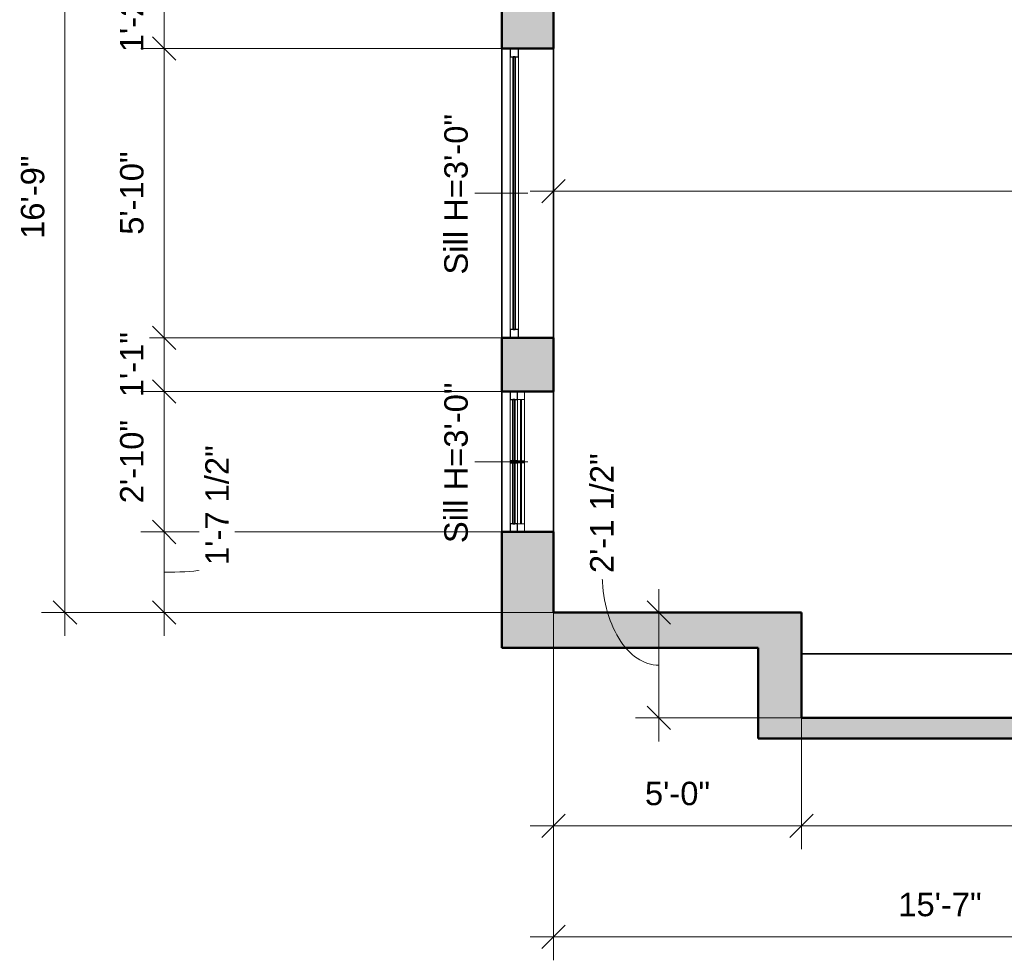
# Model space of a CAD drawing. Header units: inches. Extents: x -321 to 482, y -30 to 637.
# Tile 1 of 12: x -321 to -83, y 50 to 278. Entities that reach past the tile are written whole.
import ezdxf

# ---------------------------------------------------------------- set-up
doc = ezdxf.new("R2010")
doc.units = ezdxf.units.IN
doc.header["$MEASUREMENT"] = 0
for name, color, linetype, lineweight in [('A-ANNO-DIMS', 211, 'Continuous', 9), ('A-ANNO-DIMS-48', 211, 'Continuous', 9), ('A-FLOR', 192, 'Continuous', 18), ('A-GLAZ', 151, 'Continuous', 18), ('A-GLAZ-IDEN', 152, 'Continuous', 9), ('A-WALL', 113, 'Continuous', 18), ('A-WALL-PATT', 111, 'Continuous', 18)]:
    doc.layers.add(name, color=color, linetype=linetype, lineweight=lineweight)
doc.styles.add('Arial_1', font='arial.ttf', dxfattribs={"height": 5.669291})
doc.dimstyles.new('Linear_-_3mm_Arial', dxfattribs={"dimscale": 12, "dimtxt": 5.784148, "dimasz": 0.472441, "dimexe": 0.472441, "dimexo": 0, "dimgap": 0.275591, "dimtad": 1, "dimrnd": 0.25, "dimzin": 3, "dimdsep": 46, "dimlunit": 4, "dimtxsty": 'Arial_1', "dimblk1": 'OBLIQUE', "dimblk2": 'OBLIQUE', "dimsah": 1, "dimcen": 0.09, "dimdle": 0.472441, "dimazin": 2, "dimtfac": 1, "dimtdec": 4, "dimtix": 1, "dimtmove": 0, "dimatfit": 3, "dimfxl": 1, "dimtvp": 1, "dimtfill": 1, "dimfrac": 2, "dimtolj": 1, "dimtzin": 0, "dimarcsym": 2})
doc.dimstyles.new('Linear_-_3mm_Arial_1', dxfattribs={"dimscale": 12, "dimtxt": 5.784148, "dimasz": 0.472441, "dimexe": 0.472441, "dimexo": 0, "dimgap": 0.275591, "dimtad": 1, "dimrnd": 0.25, "dimzin": 3, "dimdsep": 46, "dimlunit": 4, "dimtxsty": 'Arial_1', "dimblk1": 'OBLIQUE', "dimblk2": 'OBLIQUE', "dimsah": 1, "dimcen": 0.09, "dimdle": 0.472441, "dimazin": 2, "dimtfac": 1, "dimtdec": 4, "dimtix": 1, "dimtmove": 1, "dimatfit": 3, "dimfxl": 1, "dimtvp": 1, "dimtfill": 1, "dimfrac": 2, "dimtolj": 1, "dimtzin": 0, "dimarcsym": 2})

# ---------------------------------------------------------------- blocks, each defined once
blk = doc.blocks.new('Window_4 - 2_-10_ x 3_-0_-439052-1-1st Floor Plan')
at = {"layer": 'A-GLAZ'}
for p, q in [((-17, -0.75), (17, -0.75)), ((17, -0.75), (-17, -0.75)), ((-17, -0.75), (-17, -0.75)), ((-17, -0.75), (-17, -2.5)), ((-17, -2.5), (-17, -0.75)), ((-15.03, -0.75), (-0.25, -0.75)), ((-0.25, -0.75), (-15.03, -0.75)), ((-15.03, -0.75), (-15.03, -0.75)), ((-15.03, -0.75), (-15.03, -2.5)), ((-15.03, -2.5), (-15.03, -0.75)), ((-0.25, -1.48), (-15.03, -1.48)), ((-15.03, -1.48), (-15.03, -1.48)), ((-15.03, -1.48), (-0.25, -1.48)), ((-15.03, -1.48), (-15.03, -1.75)), ((-15.03, -1.48), (-15.03, -1.75)), ((-0.25, -1.75), (-15.03, -1.75)), ((-15.03, -1.75), (-15.03, -1.75)), ((-15.03, -1.75), (-0.25, -1.75)), ((-0.25, -0.75), (-0.25, -0.75)), ((-0.25, -2.5), (-0.25, -0.75)), ((-0.25, -2.5), (-0.25, -0.75)), ((-0.25, -1.48), (-0.25, -1.48)), ((-0.25, -1.75), (-0.25, -1.48)), ((-0.25, -1.48), (-0.25, -1.75)), ((-0.25, -1.75), (-0.25, -1.75)), ((0.25, -0.75), (0.25, -0.75)), ((0.25, -0.75), (15.03, -0.75)), ((15.03, -0.75), (0.25, -0.75)), ((0.25, -0.75), (0.25, -2.5)), ((0.25, -2.5), (0.25, -0.75)), ((15.03, -1.48), (0.25, -1.48)), ((0.25, -1.48), (0.25, -1.48)), ((0.25, -1.48), (15.03, -1.48)), ((0.25, -1.48), (0.25, -1.75)), ((0.25, -1.48), (0.25, -1.75)), ((15.03, -1.75), (0.25, -1.75)), ((0.25, -1.75), (0.25, -1.75)), ((0.25, -1.75), (15.03, -1.75)), ((15.03, -0.75), (15.03, -0.75)), ((15.03, -2.5), (15.03, -0.75)), ((15.03, -2.5), (15.03, -0.75)), ((15.03, -1.48), (15.03, -1.48)), ((15.03, -1.75), (15.03, -1.48)), ((15.03, -1.48), (15.03, -1.75)), ((15.03, -1.75), (15.03, -1.75)), ((17, -0.75), (17, -0.75)), ((17, -2.5), (17, -0.75)), ((17, -2.5), (17, -0.75)), ((-17, -2.5), (-17, -2.5)), ((-17, -2.5), (17, -2.5)), ((17, -2.5), (-17, -2.5)), ((17, -2.5), (-17, -2.5)), ((-17, -2.5), (-17, -2.5)), ((-17, -2.5), (-17, -4.25)), ((-17, -4.25), (-17, -4.25)), ((-17, -4.25), (17, -4.25)), ((-15.03, -2.5), (-15.03, -2.5)), ((-15.03, -2.5), (-0.25, -2.5)), ((-0.25, -2.5), (-15.03, -2.5)), ((-15.03, -2.5), (-15.03, -2.5)), ((-15.03, -2.5), (-0.25, -2.5)), ((-15.03, -2.5), (-15.03, -4.25)), ((-0.25, -3.12), (-15.03, -3.12)), ((-15.03, -3.12), (-15.03, -3.12)), ((-15.03, -3.12), (-15.03, -3.62)), ((-15.03, -3.62), (-15.03, -3.62)), ((-15.03, -3.62), (-0.25, -3.62)), ((-0.25, -4.25), (-15.03, -4.25)), ((-15.03, -4.25), (-15.03, -4.25)), ((-0.25, -2.5), (-0.25, -2.5)), ((-0.25, -2.5), (-0.25, -2.5)), ((-0.25, -2.5), (-0.25, -4.25)), ((-0.25, -3.12), (-0.25, -3.12)), ((-0.25, -3.12), (-0.25, -3.62)), ((-0.25, -3.62), (-0.25, -3.62)), ((-0.25, -4.25), (-0.25, -4.25)), ((0.25, -2.5), (15.03, -2.5)), ((15.03, -2.5), (0.25, -2.5)), ((0.25, -2.5), (0.25, -2.5)), ((0.25, -2.5), (0.25, -2.5)), ((0.25, -2.5), (15.03, -2.5)), ((0.25, -2.5), (0.25, -4.25)), ((0.25, -3.12), (0.25, -3.12)), ((15.03, -3.12), (0.25, -3.12)), ((0.25, -3.12), (0.25, -3.62)), ((0.25, -3.62), (15.03, -3.62)), ((0.25, -3.62), (0.25, -3.62)), ((15.03, -4.25), (0.25, -4.25)), ((0.25, -4.25), (0.25, -4.25)), ((15.03, -2.5), (15.03, -2.5)), ((15.03, -2.5), (15.03, -2.5)), ((15.03, -2.5), (15.03, -4.25)), ((15.03, -3.12), (15.03, -3.12)), ((15.03, -3.12), (15.03, -3.62)), ((15.03, -3.62), (15.03, -3.62)), ((15.03, -4.25), (15.03, -4.25)), ((17, -2.5), (17, -2.5)), ((17, -2.5), (17, -2.5)), ((17, -2.5), (17, -4.25)), ((17, -4.25), (17, -4.25))]:
    blk.add_line(p, q, dxfattribs=at)
at = {"layer": 'A-GLAZ', "lineweight": 25}
for p, q in [((-15.03, -2.5), (-17, -2.5)), ((-17, -2.5), (-17, -4.25)), ((-17, -4.25), (-15.03, -4.25)), ((-15.03, -4.25), (-15.03, -2.5)), ((0.25, -2.5), (-0.25, -2.5)), ((-0.25, -2.5), (-0.25, -4.25)), ((-0.25, -4.25), (0.25, -4.25)), ((0.25, -4.25), (0.25, -2.5)), ((17, -2.5), (15.03, -2.5)), ((15.03, -2.5), (15.03, -4.25)), ((15.03, -4.25), (17, -4.25)), ((17, -4.25), (17, -2.5))]:
    blk.add_line(p, q, dxfattribs=at)
at = {"layer": 'A-GLAZ', "lineweight": 35}
for p, q in [((-0.25, -3.12), (-15.03, -3.12)), ((-15.03, -3.12), (-15.03, -3.62)), ((-15.03, -3.62), (-0.25, -3.62)), ((-0.25, -3.62), (-0.25, -3.12)), ((15.03, -3.12), (0.25, -3.12)), ((0.25, -3.12), (0.25, -3.62)), ((0.25, -3.62), (15.03, -3.62)), ((15.03, -3.62), (15.03, -3.12))]:
    blk.add_line(p, q, dxfattribs=at)
blk = doc.blocks.new('Window_1 - 5_-10_ x 3_-0_-439029-1-1st Floor Plan')
at = {"layer": 'A-GLAZ', "lineweight": 25}
for p, q in [((-32.5, 4.25), (-34.5, 4.25)), ((-34.5, 4.25), (-34.5, 2.25)), ((-32.5, 2.25), (-32.5, 4.25)), ((35.5, 4.25), (33.5, 4.25)), ((33.5, 4.25), (33.5, 2.25)), ((35.5, 2.25), (35.5, 4.25)), ((-34.5, 2.25), (-32.5, 2.25)), ((33.5, 2.25), (35.5, 2.25))]:
    blk.add_line(p, q, dxfattribs=at)
at = {"layer": 'A-GLAZ'}
for p, q in [((35.5, 4.25), (-34.5, 4.25)), ((-34.5, 4.25), (-34.5, 4.25)), ((-34.5, 4.25), (-34.5, 2.25)), ((-32.5, 4.25), (-32.5, 4.25)), ((-32.5, 4.25), (33.5, 4.25)), ((-32.5, 4.25), (-32.5, 2.25)), ((-32.5, 3), (-32.5, 3.5)), ((33.5, 3.5), (-32.5, 3.5)), ((-32.5, 3.5), (-32.5, 3.5)), ((-32.5, 3), (-32.5, 3)), ((-32.5, 3), (33.5, 3)), ((33.5, 4.25), (33.5, 4.25)), ((33.5, 4.25), (33.5, 2.25)), ((33.5, 3), (33.5, 3.5)), ((33.5, 3.5), (33.5, 3.5)), ((33.5, 3), (33.5, 3)), ((35.5, 4.25), (35.5, 4.25)), ((35.5, 4.25), (35.5, 2.25)), ((-34.5, 2.25), (-34.5, 2.25)), ((-34.5, 2.25), (35.5, 2.25)), ((33.5, 2.25), (-32.5, 2.25)), ((-32.5, 2.25), (-32.5, 2.25)), ((33.5, 2.25), (33.5, 2.25)), ((35.5, 2.25), (35.5, 2.25))]:
    blk.add_line(p, q, dxfattribs=at)
at = {"layer": 'A-GLAZ', "lineweight": 35}
for p, q in [((33.5, 3.5), (-32.5, 3.5)), ((-32.5, 3.5), (-32.5, 3)), ((-32.5, 3), (33.5, 3)), ((33.5, 3), (33.5, 3.5))]:
    blk.add_line(p, q, dxfattribs=at)
blk = doc.blocks.new('DIMBLOCK14-1-1st Floor Plan')
at = {"layer": 'A-ANNO-DIMS-48', "lineweight": 35}
for p, q in [((-286.25, 285), (-289.08, 287.83)), ((-286.25, 285), (-283.42, 282.17)), ((-286.25, 271), (-289.08, 273.83)), ((-286.25, 271), (-283.42, 268.17))]:
    blk.add_line(p, q, dxfattribs=at)
at = {"layer": 'A-ANNO-DIMS-48'}
for p, q in [((-204.5, 285), (-291.92, 285)), ((-286.25, 285), (-286.25, 271)), ((-286.25, 285), (-204.5, 285)), ((-204.5, 271), (-291.92, 271)), ((-286.25, 271), (-204.5, 271))]:
    blk.add_line(p, q, dxfattribs=at)
at = {"layer": 'A-ANNO-DIMS-48', "color": 0, "insert": (-296.92, 270.12), "char_height": 5.669, "width": 18.9008, "attachment_point": 1, "rotation": 90, "line_spacing_factor": 0.941778, "style": 'Arial_1', "bg_fill": 3, "box_fill_scale": 1.25, "bg_fill_color": 256, "bg_fill_true_color": 13158600, "bg_fill_transparency": 0}
blk.add_mtext('1\'-2"', dxfattribs=at)
blk = doc.blocks.new('_Oblique')
at = {"color": 0, "linetype": 'ByBlock', "lineweight": -2}
blk.add_line((-0.5, -0.5), (0.5, 0.5), dxfattribs=at)
blk = doc.blocks.new('DIMBLOCK15-1-1st Floor Plan')
at = {"layer": 'A-ANNO-DIMS-48', "lineweight": 35}
for p, q in [((-286.25, 271), (-289.08, 273.83)), ((-286.25, 271), (-283.42, 268.17)), ((-286.25, 201), (-289.08, 203.83)), ((-286.25, 201), (-283.42, 198.17))]:
    blk.add_line(p, q, dxfattribs=at)
at = {"layer": 'A-ANNO-DIMS-48'}
for p, q in [((-204.5, 271), (-291.92, 271)), ((-286.25, 271), (-286.25, 201)), ((-286.25, 271), (-204.5, 271)), ((-204.5, 201), (-291.92, 201)), ((-286.25, 201), (-204.5, 201))]:
    blk.add_line(p, q, dxfattribs=at)
at = {"layer": 'A-ANNO-DIMS-48', "color": 0, "insert": (-296.92, 225.94), "char_height": 5.669, "width": 24.1332, "attachment_point": 1, "rotation": 90, "line_spacing_factor": 0.941778, "style": 'Arial_1', "bg_fill": 3, "box_fill_scale": 1.25, "bg_fill_color": 256, "bg_fill_true_color": 13158600, "bg_fill_transparency": 0}
blk.add_mtext('5\'-10"', dxfattribs=at)
blk = doc.blocks.new('DIMBLOCK16-1-1st Floor Plan')
at = {"layer": 'A-ANNO-DIMS-48', "lineweight": 35}
for p, q in [((-286.25, 201), (-289.08, 203.83)), ((-286.25, 201), (-283.42, 198.17)), ((-286.25, 188), (-289.08, 190.83)), ((-286.25, 188), (-283.42, 185.17))]:
    blk.add_line(p, q, dxfattribs=at)
at = {"layer": 'A-ANNO-DIMS-48'}
for p, q in [((-204.5, 201), (-291.92, 201)), ((-286.25, 201), (-286.25, 188)), ((-286.25, 201), (-204.5, 201)), ((-204.5, 188), (-291.92, 188)), ((-286.25, 188), (-204.5, 188))]:
    blk.add_line(p, q, dxfattribs=at)
at = {"layer": 'A-ANNO-DIMS-48', "color": 0, "insert": (-296.92, 186.62), "char_height": 5.669, "width": 18.9008, "attachment_point": 1, "rotation": 90, "line_spacing_factor": 0.941778, "style": 'Arial_1', "bg_fill": 3, "box_fill_scale": 1.25, "bg_fill_color": 256, "bg_fill_true_color": 13158600, "bg_fill_transparency": 0}
blk.add_mtext('1\'-1"', dxfattribs=at)
blk = doc.blocks.new('DIMBLOCK17-1-1st Floor Plan')
at = {"layer": 'A-ANNO-DIMS-48', "lineweight": 35}
for p, q in [((-286.25, 188), (-289.08, 190.83)), ((-286.25, 188), (-283.42, 185.17)), ((-286.25, 154), (-289.08, 156.83)), ((-286.25, 154), (-283.42, 151.17))]:
    blk.add_line(p, q, dxfattribs=at)
at = {"layer": 'A-ANNO-DIMS-48'}
for p, q in [((-204.5, 188), (-291.92, 188)), ((-286.25, 188), (-286.25, 154)), ((-286.25, 188), (-204.5, 188)), ((-204.5, 154), (-291.92, 154)), ((-286.25, 154), (-204.5, 154))]:
    blk.add_line(p, q, dxfattribs=at)
at = {"layer": 'A-ANNO-DIMS-48', "color": 0, "insert": (-296.92, 160.94), "char_height": 5.669, "width": 24.1332, "attachment_point": 1, "rotation": 90, "line_spacing_factor": 0.941778, "style": 'Arial_1', "bg_fill": 3, "box_fill_scale": 1.25, "bg_fill_color": 256, "bg_fill_true_color": 13158600, "bg_fill_transparency": 0}
blk.add_mtext('2\'-10"', dxfattribs=at)
blk = doc.blocks.new('DIMBLOCK18-1-1st Floor Plan')
at = {"layer": 'A-ANNO-DIMS-48', "lineweight": 35}
for p, q in [((-286.25, 154), (-289.08, 156.83)), ((-286.25, 154), (-283.42, 151.17)), ((-286.25, 134.5), (-289.08, 137.33)), ((-286.25, 134.5), (-283.42, 131.67))]:
    blk.add_line(p, q, dxfattribs=at)
at = {"layer": 'A-ANNO-DIMS-48'}
for p, q in [((-204.5, 154), (-291.92, 154)), ((-286.25, 154), (-286.25, 128.83)), ((-286.25, 154), (-204.5, 154)), ((-192, 134.5), (-291.92, 134.5)), ((-286.25, 134.5), (-192, 134.5))]:
    blk.add_line(p, q, dxfattribs=at)
blk.add_ellipse((-286.25, 146.01), major_axis=(12.87, 0), ratio=0.136363, start_param=4.712389, end_param=6.283185, dxfattribs=at)
at = {"layer": 'A-ANNO-DIMS-48', "color": 0, "insert": (-276.29, 146.01), "char_height": 5.669, "width": 34.7049, "attachment_point": 1, "rotation": 90, "line_spacing_factor": 0.941778, "style": 'Arial_1', "bg_fill": 3, "box_fill_scale": 1.25, "bg_fill_color": 256, "bg_fill_true_color": 13158600, "bg_fill_transparency": 0}
blk.add_mtext('1\'-7 1/2"', dxfattribs=at)
blk = doc.blocks.new('DIMBLOCK19-1-1st Floor Plan')
at = {"layer": 'A-ANNO-DIMS-48'}
for p, q in [((-310.25, 341.17), (-310.25, 128.83)), ((-192, 335.5), (-315.92, 335.5)), ((-310.25, 335.5), (-192, 335.5)), ((-192, 134.5), (-315.92, 134.5)), ((-310.25, 134.5), (-192, 134.5))]:
    blk.add_line(p, q, dxfattribs=at)
at = {"layer": 'A-ANNO-DIMS-48', "lineweight": 35}
for p, q in [((-310.25, 335.5), (-313.08, 338.33)), ((-310.25, 335.5), (-307.42, 332.67)), ((-310.25, 134.5), (-313.08, 137.33)), ((-310.25, 134.5), (-307.42, 131.67))]:
    blk.add_line(p, q, dxfattribs=at)
at = {"layer": 'A-ANNO-DIMS-48', "color": 0, "insert": (-320.92, 224.94), "char_height": 5.669, "width": 24.1332, "attachment_point": 1, "rotation": 90, "line_spacing_factor": 0.941778, "style": 'Arial_1', "bg_fill": 3, "box_fill_scale": 1.25, "bg_fill_color": 256, "bg_fill_true_color": 13158600, "bg_fill_transparency": 0}
blk.add_mtext('16\'-9"', dxfattribs=at)
blk = doc.blocks.new('DIMBLOCK20-1-1st Floor Plan')
at = {"layer": 'A-ANNO-DIMS-48'}
for p, q in [((-192, 134.5), (-192, 77.21)), ((-192, 82.88), (-192, 134.5)), ((-132, 109), (-132, 77.21)), ((-132, 82.88), (-132, 109)), ((-197.67, 82.88), (-132, 82.88))]:
    blk.add_line(p, q, dxfattribs=at)
at = {"layer": 'A-ANNO-DIMS-48', "lineweight": 35}
for p, q in [((-192, 82.88), (-189.17, 85.72)), ((-132, 82.88), (-129.17, 85.72)), ((-192, 82.88), (-194.83, 80.05)), ((-132, 82.88), (-134.83, 80.05))]:
    blk.add_line(p, q, dxfattribs=at)
at = {"layer": 'A-ANNO-DIMS-48', "color": 0, "insert": (-169.88, 93.55), "char_height": 5.669, "width": 18.9008, "attachment_point": 1, "line_spacing_factor": 0.941778, "style": 'Arial_1', "bg_fill": 3, "box_fill_scale": 1.25, "bg_fill_color": 256, "bg_fill_true_color": 13158600, "bg_fill_transparency": 0}
blk.add_mtext('5\'-0"', dxfattribs=at)
blk = doc.blocks.new('DIMBLOCK21-1-1st Floor Plan')
at = {"layer": 'A-ANNO-DIMS-48'}
for p, q in [((-132, 109), (-132, 77.21)), ((-132, 82.88), (-132, 109)), ((-5, 109), (-5, 77.21)), ((-5, 82.88), (-5, 109)), ((-132, 82.88), (0.67, 82.88))]:
    blk.add_line(p, q, dxfattribs=at)
at = {"layer": 'A-ANNO-DIMS-48', "lineweight": 35}
for p, q in [((-132, 82.88), (-129.17, 85.72)), ((-5, 82.88), (-2.17, 85.72)), ((-132, 82.88), (-134.83, 80.05)), ((-5, 82.88), (-7.83, 80.05))]:
    blk.add_line(p, q, dxfattribs=at)
at = {"layer": 'A-ANNO-DIMS-48', "color": 0, "insert": (-78.56, 93.55), "char_height": 5.669, "width": 24.1332, "attachment_point": 1, "line_spacing_factor": 0.941778, "style": 'Arial_1', "bg_fill": 3, "box_fill_scale": 1.25, "bg_fill_color": 256, "bg_fill_true_color": 13158600, "bg_fill_transparency": 0}
blk.add_mtext('10\'-7"', dxfattribs=at)
blk = doc.blocks.new('DIMBLOCK25-1-1st Floor Plan')
at = {"layer": 'A-ANNO-DIMS-48'}
for p, q in [((-192, 134.5), (-192, 50.33)), ((-192, 56), (-192, 134.5)), ((-5, 109), (-5, 50.33)), ((-5, 56), (-5, 109)), ((-197.67, 56), (0.67, 56))]:
    blk.add_line(p, q, dxfattribs=at)
at = {"layer": 'A-ANNO-DIMS-48', "lineweight": 35}
for p, q in [((-192, 56), (-189.17, 58.83)), ((-5, 56), (-2.17, 58.83)), ((-192, 56), (-194.83, 53.17)), ((-5, 56), (-7.83, 53.17))]:
    blk.add_line(p, q, dxfattribs=at)
at = {"layer": 'A-ANNO-DIMS-48', "color": 0, "insert": (-108.56, 66.67), "char_height": 5.669, "width": 24.1332, "attachment_point": 1, "line_spacing_factor": 0.941778, "style": 'Arial_1', "bg_fill": 3, "box_fill_scale": 1.25, "bg_fill_color": 256, "bg_fill_true_color": 13158600, "bg_fill_transparency": 0}
blk.add_mtext('15\'-7"', dxfattribs=at)
blk = doc.blocks.new('DIMBLOCK27-1-1st Floor Plan')
at = {"layer": 'A-ANNO-DIMS-48'}
for p, q in [((-166.5, 140.17), (-166.5, 103.33)), ((-132.25, 134.5), (-172.17, 134.5)), ((-166.5, 134.5), (-132.25, 134.5)), ((-132, 109), (-172.17, 109)), ((-166.5, 109), (-132, 109))]:
    blk.add_line(p, q, dxfattribs=at)
at = {"layer": 'A-ANNO-DIMS-48', "lineweight": 35}
for p, q in [((-166.5, 134.5), (-169.33, 137.33)), ((-166.5, 134.5), (-163.67, 131.67)), ((-166.5, 109), (-169.33, 111.83)), ((-166.5, 109), (-163.67, 106.17))]:
    blk.add_line(p, q, dxfattribs=at)
at = {"layer": 'A-ANNO-DIMS-48'}
blk.add_ellipse((-166.5, 144.06), major_axis=(0, 22.31), ratio=0.615645, start_param=1.570796, end_param=3.141593, dxfattribs=at)
at = {"layer": 'A-ANNO-DIMS-48', "color": 0, "insert": (-183.15, 144.06), "char_height": 5.669, "width": 34.7049, "attachment_point": 1, "rotation": 90, "line_spacing_factor": 0.941778, "style": 'Arial_1', "bg_fill": 3, "box_fill_scale": 1.25, "bg_fill_color": 256, "bg_fill_true_color": 13158600, "bg_fill_transparency": 0}
blk.add_mtext('2\'-1 1/2"', dxfattribs=at)
blk = doc.blocks.new('DIMBLOCK95-1-1st Floor Plan')
at = {"layer": 'A-ANNO-DIMS-48'}
for p, q in [((-192, 196.58), (-192, 242.17)), ((110, 212.5), (110, 242.17)), ((-197.67, 236.5), (110, 236.5)), ((-192, 236.5), (-192, 196.58)), ((110, 236.5), (110, 212.5))]:
    blk.add_line(p, q, dxfattribs=at)
at = {"layer": 'A-ANNO-DIMS-48', "lineweight": 35}
for p, q in [((-192, 236.5), (-189.17, 239.33)), ((110, 236.5), (112.83, 239.33)), ((-192, 236.5), (-194.83, 233.67)), ((110, 236.5), (107.17, 233.67))]:
    blk.add_line(p, q, dxfattribs=at)
at = {"layer": 'A-ANNO-DIMS-48', "color": 0, "insert": (-51.06, 247.17), "char_height": 5.669, "width": 24.1332, "attachment_point": 1, "line_spacing_factor": 0.941778, "style": 'Arial_1', "bg_fill": 3, "box_fill_scale": 1.25, "bg_fill_color": 256, "bg_fill_true_color": 13158600, "bg_fill_transparency": 0}
blk.add_mtext('25\'-2"', dxfattribs=at)

msp = doc.modelspace()

# ---------------------------------------------------------------- hatches: boundary and pattern name
at = {"layer": 'A-WALL-PATT'}
h = msp.add_hatch(color=256, dxfattribs=at)
h.paths.add_polyline_path([(-204.5, 154), (-192, 154), (-192, 134.5), (-192, 126), (-204.5, 126)])
h.paths.add_polyline_path([(-204.5, 201), (-192, 201), (-192, 188), (-204.5, 188)])
h.paths.add_polyline_path([(-204.5, 285), (-192, 285), (-192, 271), (-204.5, 271)])
h.paths.add_polyline_path([(-204.5, 387), (-192, 387), (-192, 382.5), (-192, 340.258), (-192, 335.5), (-192, 319), (-204.5, 319), (-204.5, 372.5)])
for points in [[(-142.5, 134.5), (-142.5, 126), (-192, 126), (-192, 134.5)], [(-132, 104), (-142.5, 104), (-142.5, 126), (-142.5, 134.5), (-132, 134.5), (-132, 109)], [(-5, 109), (-5, 106.5), (0.001, 106.5), (0.001, 104), (-132, 104), (-132, 109)]]:
    msp.add_hatch(color=256, dxfattribs=at).paths.add_polyline_path(points)

# ---------------------------------------------------------------- linework, layer by layer
at = {"layer": 'A-FLOR', "lineweight": 35}
msp.add_line((-204.5, 154), (-204.5, 319), dxfattribs=at)
at = {"layer": 'A-WALL', "lineweight": 50}
for p, q in [((-204.5, 285), (-204.5, 271)), ((-192, 271), (-192, 285)), ((-204.5, 271), (-192, 271)), ((-204.5, 201), (-204.5, 188)), ((-192, 201), (-204.5, 201)), ((-192, 188), (-192, 201)), ((-204.5, 188), (-192, 188)), ((-204.5, 154), (-204.5, 126)), ((-192, 154), (-204.5, 154)), ((-192, 134.5), (-192, 154)), ((-132, 134.5), (-192, 134.5)), ((-132, 109), (-132, 134.5)), ((-204.5, 126), (-142.5, 126)), ((-142.5, 126), (-142.5, 104)), ((-5, 109), (-132, 109)), ((-142.5, 104), (0.001, 104))]:
    msp.add_line(p, q, dxfattribs=at)
at = {"layer": 'A-WALL', "lineweight": 35}
for p, q in [((-192, 271), (-192, 201)), ((-192, 188), (-192, 154)), ((-5, 124.5), (-132, 124.5))]:
    msp.add_line(p, q, dxfattribs=at)

# ---------------------------------------------------------------- block references
at = {"layer": 'A-GLAZ', "lineweight": 35}
for name, p, rotation in [('Window_1 - 5_-10_ x 3_-0_-439029-1-1st Floor Plan', (-198.25, 235.5), 90), ('Window_4 - 2_-10_ x 3_-0_-439052-1-1st Floor Plan', (-198.25, 171), 270)]:
    msp.add_blockref(name, p, dxfattribs=dict(at, rotation=rotation))

# ---------------------------------------------------------------- next in the draw order: dimensions: what is measured, and where the dimension line sits
at = {"layer": 'A-ANNO-DIMS'}
dim = msp.add_linear_dim(base=(-286.25, 271), p1=(-204.5, 285), p2=(-204.5, 271), angle=90, dimstyle='Linear_-_3mm_Arial', override={"dimpost": '<>', "dimfxl": 14}, dxfattribs=at)
dim.commit()
dim.dimension.update_dxf_attribs({"geometry": 'DIMBLOCK14-1-1st Floor Plan', "text_midpoint": (-292.403, 278)})

# ---------------------------------------------------------------- next in the draw order: dimensions: what is measured, and where the dimension line sits
dim = msp.add_linear_dim(base=(-286.25, 201), p1=(-204.5, 271), p2=(-204.5, 201), angle=90, dimstyle='Linear_-_3mm_Arial', override={"dimpost": '<>', "dimfxl": 70}, dxfattribs=at)
dim.commit()
dim.dimension.update_dxf_attribs({"geometry": 'DIMBLOCK15-1-1st Floor Plan', "text_midpoint": (-292.452, 236)})

# ---------------------------------------------------------------- next in the draw order: linework, layer by layer
at = {"layer": 'A-GLAZ-IDEN', "lineweight": 18}
msp.add_line((-198.25, 236), (-211.029, 236), dxfattribs=at)

# ---------------------------------------------------------------- next in the draw order: texts
at = {"layer": 'A-GLAZ-IDEN', "insert": (-218.443, 216.309), "char_height": 5.66929, "width": 47.571, "attachment_point": 1, "rotation": 90, "style": 'Arial_1'}
msp.add_mtext('Sill H=3\'-0"', dxfattribs=at)

# ---------------------------------------------------------------- next in the draw order: dimensions: what is measured, and where the dimension line sits
at = {"layer": 'A-ANNO-DIMS'}
dim = msp.add_linear_dim(base=(-286.25, 188), p1=(-204.5, 201), p2=(-204.5, 188), angle=90, dimstyle='Linear_-_3mm_Arial', override={"dimpost": '<>', "dimfxl": 13}, dxfattribs=at)
dim.commit()
dim.dimension.update_dxf_attribs({"geometry": 'DIMBLOCK16-1-1st Floor Plan', "text_midpoint": (-292.403, 194.5)})

# ---------------------------------------------------------------- next in the draw order: dimensions: what is measured, and where the dimension line sits
dim = msp.add_linear_dim(base=(-286.25, 154), p1=(-204.5, 188), p2=(-204.5, 154), angle=90, dimstyle='Linear_-_3mm_Arial', override={"dimpost": '<>', "dimfxl": 34}, dxfattribs=at)
dim.commit()
dim.dimension.update_dxf_attribs({"geometry": 'DIMBLOCK17-1-1st Floor Plan', "text_midpoint": (-292.452, 171)})

# ---------------------------------------------------------------- next in the draw order: dimensions: what is measured, and where the dimension line sits
dim = msp.add_linear_dim(base=(-286.25, 134.5), p1=(-204.5, 154), p2=(-192, 134.5), angle=90, dimstyle='Linear_-_3mm_Arial_1', override={"dimpost": '<>', "dimfxl": 23.16247}, dxfattribs=at)
dim.commit()
dim.dimension.update_dxf_attribs({"geometry": 'DIMBLOCK18-1-1st Floor Plan', "text_midpoint": (-272.509, 163.358), "dimtype": 160, "text_rotation": 90})

# ---------------------------------------------------------------- next in the draw order: linework, layer by layer
at = {"layer": 'A-GLAZ-IDEN', "lineweight": 18}
msp.add_line((-198.25, 171), (-211.029, 171), dxfattribs=at)

# ---------------------------------------------------------------- next in the draw order: texts
at = {"layer": 'A-GLAZ-IDEN', "insert": (-218.443, 151.309), "char_height": 5.66929, "width": 47.571, "attachment_point": 1, "rotation": 90, "style": 'Arial_1'}
msp.add_mtext('Sill H=3\'-0"', dxfattribs=at)

# ---------------------------------------------------------------- next in the draw order: dimensions: what is measured, and where the dimension line sits
at = {"layer": 'A-ANNO-DIMS'}
dim = msp.add_linear_dim(base=(-310.25, 134.5), p1=(-192, 335.5), p2=(-192, 134.5), angle=90, dimstyle='Linear_-_3mm_Arial', override={"dimpost": '<>', "dimfxl": 201}, dxfattribs=at)
dim.commit()
dim.dimension.update_dxf_attribs({"geometry": 'DIMBLOCK19-1-1st Floor Plan', "text_midpoint": (-316.452, 235)})

# ---------------------------------------------------------------- next in the draw order: dimensions: what is measured, and where the dimension line sits
for base, p1, p2, override, picture, middle in [((110, 236.5), (-192, 196.577), (110, 212.5), {"dimpost": '<>', "dimfxl": 302.419497}, 'DIMBLOCK95-1-1st Floor Plan', (-41, 242.702)), ((-132, 82.882), (-192, 134.5), (-132, 109), {"dimpost": '<>', "dimfxl": 65.193941}, 'DIMBLOCK20-1-1st Floor Plan', (-162, 89.083))]:
    dim = msp.add_linear_dim(base=base, p1=p1, p2=p2, dimstyle='Linear_-_3mm_Arial', override=override, dxfattribs=at)
    dim.commit()
    dim.dimension.update_dxf_attribs({"geometry": picture, "text_midpoint": middle})

# ---------------------------------------------------------------- next in the draw order: dimensions: what is measured, and where the dimension line sits
dim = msp.add_linear_dim(base=(-5, 82.882), p1=(-132, 109), p2=(-5, 109), dimstyle='Linear_-_3mm_Arial', override={"dimpost": '<>', "dimfxl": 127}, dxfattribs=at)
dim.commit()
dim.dimension.update_dxf_attribs({"geometry": 'DIMBLOCK21-1-1st Floor Plan', "text_midpoint": (-68.5, 89.083)})

# ---------------------------------------------------------------- next in the draw order: dimensions: what is measured, and where the dimension line sits
dim = msp.add_linear_dim(base=(-5, 56), p1=(-192, 134.5), p2=(-5, 109), dimstyle='Linear_-_3mm_Arial', override={"dimpost": '<>', "dimfxl": 188.730628}, dxfattribs=at)
dim.commit()
dim.dimension.update_dxf_attribs({"geometry": 'DIMBLOCK25-1-1st Floor Plan', "text_midpoint": (-98.5, 62.202)})

# ---------------------------------------------------------------- next in the draw order: dimensions: what is measured, and where the dimension line sits
dim = msp.add_linear_dim(base=(-166.5, 109), p1=(-132.25, 134.5), p2=(-132, 109), angle=90, dimstyle='Linear_-_3mm_Arial_1', override={"dimpost": '<>', "dimfxl": 25.501225}, dxfattribs=at)
dim.commit()
dim.dimension.update_dxf_attribs({"geometry": 'DIMBLOCK27-1-1st Floor Plan', "text_midpoint": (-179.368, 161.416), "dimtype": 160, "text_rotation": 90})

doc.saveas('drawing.dxf')
